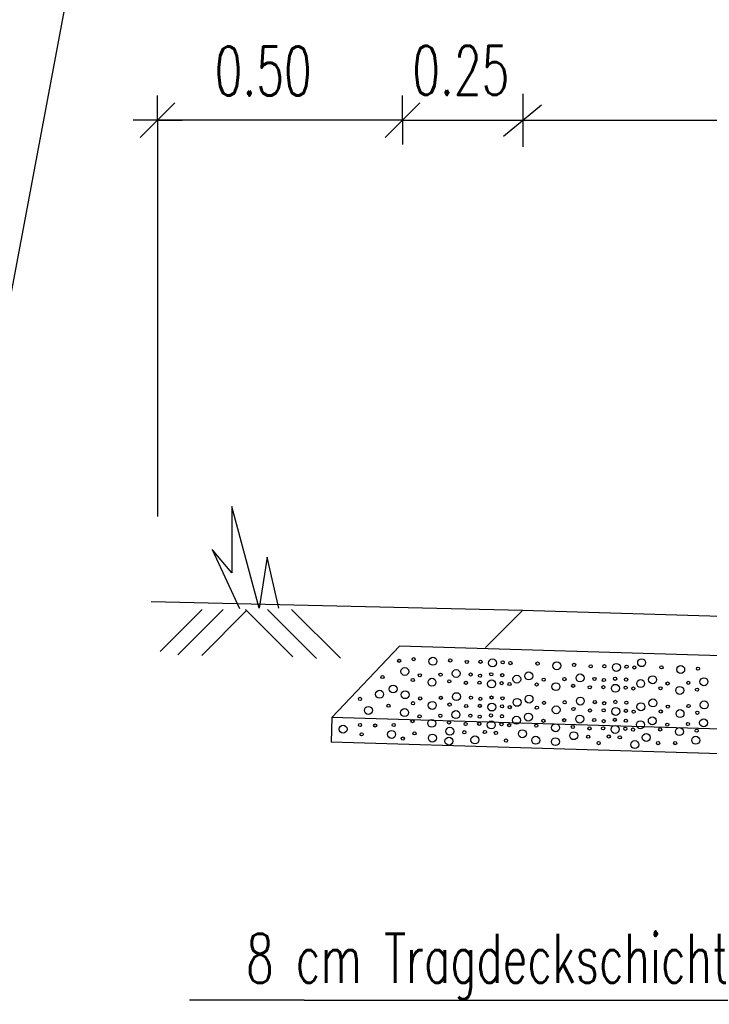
# Model space of a CAD drawing. Extents: x 3408772 to 3410442, y 5787844 to 5790056.
# Tile 29 of 80: x 3409708 to 3409722, y 5788855 to 5788875. Entities that reach past the tile are written whole.
import ezdxf

# ---------------------------------------------------------------- set-up
doc = ezdxf.new("R2010")
doc.units = 0
doc.header["$MEASUREMENT"] = 0
doc.linetypes.add('LINIENART0', pattern=[0])
for name, color, linetype in [('detail_AA-BB', 7, 'Continuous'), ('NULLEBENE', 7, 'Continuous'), ('TOP-HOEHENI', 7, 'Continuous')]:
    doc.layers.add(name, color=color, linetype=linetype)
doc.styles.add('SIMPLEX', font='simplex')

# ---------------------------------------------------------------- blocks, each defined once
blk = doc.blocks.new('MASSTRENN-45')
at = {"layer": 'NULLEBENE', "color": 1, "linetype": 'LINIENART0'}
for q in [(0, 0.1), (0.07071, 0.07071), (-0.1, 0), (-0.07071, -0.07071), (0, -0.1), (0.1, 0)]:
    blk.add_line((0, 0), q, dxfattribs=at)
blk = doc.blocks.new('GRENZS-104')
at = {"layer": 'NULLEBENE', "color": 1, "linetype": 'LINIENART0'}
blk.add_circle((0, 0), 0.81, dxfattribs=at)

msp = doc.modelspace()

# ---------------------------------------------------------------- linework, layer by layer
at = {"layer": 'detail_AA-BB', "color": 128, "linetype": 'LINIENART0'}
for p, q in [((3409718.14008, 5788873.76007), (3409718.14008, 5788872.67855)), ((3409718.14008, 5788873.76007), (3409718.14008, 5788872.67855)), ((3409718.52164, 5788873.53421), (3409717.74464, 5788872.89234)), ((3409718.52164, 5788873.53421), (3409717.74464, 5788872.89234)), ((3409710.68509, 5788873.23076, 0.5), (3409710.68509, 5788865.14076)), ((3409710.68509, 5788873.23076, 0.5), (3409710.68509, 5788865.14076)), ((3409715.68509, 5788873.22756, 0.1), (3409710.68509, 5788873.22756, 5)), ((3409715.68509, 5788873.22756, 0.1), (3409710.68509, 5788873.22756, 5)), ((3409715.68509, 5788873.22756, 0.1), (3409755.68509, 5788873.22756, 5)), ((3409715.68509, 5788873.22756, 0.1), (3409755.68509, 5788873.22756, 5)), ((3409711.59618, 5788863.24175), (3409710.73762, 5788862.38319)), ((3409711.59618, 5788863.24175), (3409710.73762, 5788862.38319)), ((3409712.02703, 5788863.24175), (3409711.09968, 5788862.3144)), ((3409712.02703, 5788863.24175), (3409711.09968, 5788862.3144)), ((3409712.50305, 5788863.21705), (3409711.58938, 5788862.30338)), ((3409712.50305, 5788863.21705), (3409711.58938, 5788862.30338)), ((3409712.47835, 5788863.24175), (3409713.44331, 5788862.27679)), ((3409712.47835, 5788863.24175), (3409713.44331, 5788862.27679)), ((3409712.92968, 5788863.24175), (3409713.92882, 5788862.2426)), ((3409712.92968, 5788863.24175), (3409713.92882, 5788862.2426)), ((3409713.42203, 5788863.24175), (3409714.41775, 5788862.24602)), ((3409713.42203, 5788863.24175), (3409714.41775, 5788862.24602)), ((3409713.676, 5788855.266), (3409711.33741, 5788855.266)), ((3409713.676, 5788855.266), (3409711.33741, 5788855.266)), ((3409713.676, 5788855.266), (3409727.098, 5788855.266)), ((3409713.676, 5788855.266), (3409727.098, 5788855.266))]:
    msp.add_line(p, q, dxfattribs=at)
at = {"layer": 'detail_AA-BB', "color": 18, "linetype": 'LINIENART0'}
for p, q in [((3409712.76199, 5788863.2653), (3409712.20199, 5788865.3453)), ((3409712.20199, 5788865.3453), (3409712.20199, 5788863.9853)), ((3409712.76199, 5788863.2653), (3409712.20199, 5788865.3453)), ((3409712.20199, 5788865.3453), (3409712.20199, 5788863.9853)), ((3409711.79864, 5788864.46334), (3409712.35864, 5788863.26334)), ((3409711.79864, 5788864.46334), (3409712.35864, 5788863.26334)), ((3409712.20199, 5788863.9853), (3409711.80199, 5788864.4653)), ((3409712.20199, 5788863.9853), (3409711.80199, 5788864.4653)), ((3409712.92199, 5788864.3053), (3409712.76199, 5788863.2653)), ((3409712.92199, 5788864.3053), (3409712.76199, 5788863.2653)), ((3409713.16199, 5788863.2653), (3409712.92199, 5788864.3053)), ((3409713.16199, 5788863.2653), (3409712.92199, 5788864.3053))]:
    msp.add_line(p, q, dxfattribs=at)
at = {"layer": 'detail_AA-BB', "color": 176, "linetype": 'LINIENART0'}
msp.add_line((3409718.13405, 5788863.21965), (3409710.55226, 5788863.39986), dxfattribs=at)
msp.add_line((3409718.13405, 5788863.21965), (3409710.55226, 5788863.39986), dxfattribs=at)
at = {"layer": 'detail_AA-BB', "color": 160, "linetype": 'LINIENART0'}
for p, q in [((3409718.13394, 5788863.21954), (3409717.38194, 5788862.46754)), ((3409718.13394, 5788863.21954), (3409717.38194, 5788862.46754)), ((3409753.13034, 5788862.16923), (3409718.13405, 5788863.21965)), ((3409753.13034, 5788862.16923), (3409718.13405, 5788863.21965)), ((3409753.13034, 5788862.16923), (3409718.13405, 5788863.21965)), ((3409753.13034, 5788862.16923), (3409718.13405, 5788863.21965)), ((3409714.24494, 5788861.03554), (3409715.62167, 5788862.4947)), ((3409714.24494, 5788861.03554), (3409715.62167, 5788862.4947)), ((3409755.60167, 5788861.2947), (3409715.62167, 5788862.4947)), ((3409755.60167, 5788861.2947), (3409715.62167, 5788862.4947)), ((3409714.24494, 5788861.03554), (3409714.22884, 5788860.5356)), ((3409714.24494, 5788861.03554), (3409714.22884, 5788860.5356)), ((3409757.11367, 5788859.74881), (3409714.24494, 5788861.03554)), ((3409757.11367, 5788859.74881), (3409714.24494, 5788861.03554)), ((3409757.09192, 5788859.24907), (3409714.22884, 5788860.5356)), ((3409757.09192, 5788859.24907), (3409714.22884, 5788860.5356))]:
    msp.add_line(p, q, dxfattribs=at)
at = {"layer": 'TOP-HOEHENI', "color": 95, "linetype": 'LINIENART0'}
msp.add_line((3409709.898, 5788881.431), (3409704.957, 5788855.184), dxfattribs=at)

# ---------------------------------------------------------------- block references
at = {"layer": 'detail_AA-BB'}
for name, p, xscale, yscale in [('MASSTRENN-45', (3409710.68509, 5788873.22756, 0.1), 5, 5), ('MASSTRENN-45', (3409710.68509, 5788873.22756, 0.1), 5, 5), ('MASSTRENN-45', (3409715.68509, 5788873.22756, 0.1), 5, 5), ('MASSTRENN-45', (3409715.68509, 5788873.22756, 0.1), 5, 5), ('MASSTRENN-45', (3409715.68509, 5788873.22756, 0.1), 5, 5), ('MASSTRENN-45', (3409715.68509, 5788873.22756, 0.1), 5, 5), ('GRENZS-104', (3409715.61745, 5788862.19282), 0.04, 0.04), ('GRENZS-104', (3409715.61745, 5788862.19282), 0.04, 0.04), ('GRENZS-104', (3409715.91461, 5788862.22736), 0.04, 0.04), ('GRENZS-104', (3409715.91461, 5788862.22736), 0.04, 0.04), ('GRENZS-104', (3409716.3076, 5788862.18369), 0.1, 0.1), ('GRENZS-104', (3409716.3076, 5788862.18369), 0.1, 0.1), ('GRENZS-104', (3409716.66028, 5788862.20049), 0.04, 0.04), ('GRENZS-104', (3409716.66028, 5788862.20049), 0.04, 0.04), ('GRENZS-104', (3409716.99952, 5788862.17026), 0.04, 0.04), ('GRENZS-104', (3409716.99952, 5788862.17026), 0.04, 0.04), ('GRENZS-104', (3409717.2783, 5788862.17362), 0.04, 0.04), ('GRENZS-104', (3409717.2783, 5788862.17362), 0.04, 0.04), ('GRENZS-104', (3409717.5235, 5788862.15011), 0.1, 0.1), ('GRENZS-104', (3409717.5235, 5788862.15011), 0.1, 0.1), ('GRENZS-104', (3409717.73175, 5788862.16354), 0.04, 0.04), ('GRENZS-104', (3409717.73175, 5788862.16354), 0.04, 0.04), ('GRENZS-104', (3409720.5685, 5788862.15481), 0.1, 0.1), ('GRENZS-104', (3409720.5685, 5788862.15481), 0.1, 0.1), ('GRENZS-104', (3409715.7338, 5788861.97475), 0.1, 0.1), ('GRENZS-104', (3409715.7338, 5788861.97475), 0.1, 0.1), ('GRENZS-104', (3409716.78176, 5788861.93444), 0.1, 0.1), ('GRENZS-104', (3409716.78176, 5788861.93444), 0.1, 0.1), ('GRENZS-104', (3409717.88961, 5788862.14675), 0.04, 0.04), ('GRENZS-104', (3409717.88961, 5788862.14675), 0.04, 0.04), ('GRENZS-104', (3409718.44382, 5788862.13667), 0.04, 0.04), ('GRENZS-104', (3409718.44382, 5788862.13667), 0.04, 0.04), ('GRENZS-104', (3409718.83681, 5788862.09301), 0.1, 0.1), ('GRENZS-104', (3409718.83681, 5788862.09301), 0.1, 0.1), ('GRENZS-104', (3409719.18949, 5788862.1098), 0.04, 0.04), ('GRENZS-104', (3409719.18949, 5788862.1098), 0.04, 0.04), ('GRENZS-104', (3409719.52873, 5788862.07957), 0.04, 0.04), ('GRENZS-104', (3409719.52873, 5788862.07957), 0.04, 0.04), ('GRENZS-104', (3409719.80751, 5788862.08293), 0.04, 0.04), ('GRENZS-104', (3409719.80751, 5788862.08293), 0.04, 0.04), ('GRENZS-104', (3409720.05271, 5788862.05942), 0.1, 0.1), ('GRENZS-104', (3409720.05271, 5788862.05942), 0.1, 0.1), ('GRENZS-104', (3409720.26096, 5788862.07285), 0.04, 0.04), ('GRENZS-104', (3409720.26096, 5788862.07285), 0.04, 0.04), ('GRENZS-104', (3409720.41882, 5788862.05606), 0.04, 0.04), ('GRENZS-104', (3409720.41882, 5788862.05606), 0.04, 0.04), ('GRENZS-104', (3409720.97303, 5788862.05942), 0.04, 0.04), ('GRENZS-104', (3409720.97303, 5788862.05942), 0.04, 0.04), ('GRENZS-104', (3409721.36602, 5788862.01575), 0.1, 0.1), ('GRENZS-104', (3409721.36602, 5788862.01575), 0.1, 0.1), ('GRENZS-104', (3409721.7187, 5788862.03255), 0.04, 0.04), ('GRENZS-104', (3409721.7187, 5788862.03255), 0.04, 0.04), ('GRENZS-104', (3409715.27675, 5788861.86276), 0.04, 0.04), ('GRENZS-104', (3409715.27675, 5788861.86276), 0.04, 0.04), ('GRENZS-104', (3409715.89502, 5788861.80009), 0.04, 0.04), ('GRENZS-104', (3409715.89502, 5788861.80009), 0.04, 0.04), ('GRENZS-104', (3409716.0397, 5788861.89822), 0.04, 0.04), ('GRENZS-104', (3409716.0397, 5788861.89822), 0.04, 0.04), ('GRENZS-104', (3409716.28801, 5788861.75642), 0.1, 0.1), ('GRENZS-104', (3409716.28801, 5788861.75642), 0.1, 0.1), ('GRENZS-104', (3409716.46267, 5788861.91093), 0.04, 0.04), ('GRENZS-104', (3409716.46267, 5788861.91093), 0.04, 0.04), ('GRENZS-104', (3409716.64069, 5788861.77322), 0.04, 0.04), ('GRENZS-104', (3409716.64069, 5788861.77322), 0.04, 0.04), ('GRENZS-104', (3409717.07734, 5788861.91429), 0.04, 0.04), ('GRENZS-104', (3409717.07734, 5788861.91429), 0.04, 0.04), ('GRENZS-104', (3409717.25872, 5788861.74635), 0.04, 0.04), ('GRENZS-104', (3409717.25872, 5788861.74635), 0.04, 0.04), ('GRENZS-104', (3409717.26879, 5788861.89078), 0.04, 0.04), ('GRENZS-104', (3409717.26879, 5788861.89078), 0.04, 0.04), ('GRENZS-104', (3409717.50391, 5788861.72284), 0.1, 0.1), ('GRENZS-104', (3409717.50391, 5788861.72284), 0.1, 0.1), ('GRENZS-104', (3409717.49719, 5788861.91765), 0.04, 0.04), ('GRENZS-104', (3409717.49719, 5788861.91765), 0.04, 0.04), ('GRENZS-104', (3409717.72224, 5788861.90085), 0.04, 0.04), ('GRENZS-104', (3409717.72224, 5788861.90085), 0.04, 0.04), ('GRENZS-104', (3409718.0197, 5788861.81822), 0.1, 0.1), ('GRENZS-104', (3409718.0197, 5788861.81822), 0.1, 0.1), ('GRENZS-104', (3409718.26301, 5788861.88406), 0.1, 0.1), ('GRENZS-104', (3409718.26301, 5788861.88406), 0.1, 0.1), ('GRENZS-104', (3409718.56891, 5788861.80754), 0.04, 0.04), ('GRENZS-104', (3409718.56891, 5788861.80754), 0.04, 0.04), ('GRENZS-104', (3409718.99188, 5788861.82024), 0.04, 0.04), ('GRENZS-104', (3409718.99188, 5788861.82024), 0.04, 0.04), ('GRENZS-104', (3409719.31097, 5788861.84375), 0.1, 0.1), ('GRENZS-104', (3409719.31097, 5788861.84375), 0.1, 0.1), ('GRENZS-104', (3409719.60655, 5788861.8236), 0.04, 0.04), ('GRENZS-104', (3409719.60655, 5788861.8236), 0.04, 0.04), ('GRENZS-104', (3409719.798, 5788861.80009), 0.04, 0.04), ('GRENZS-104', (3409719.798, 5788861.80009), 0.04, 0.04), ('GRENZS-104', (3409720.0264, 5788861.82696), 0.04, 0.04), ('GRENZS-104', (3409720.0264, 5788861.82696), 0.04, 0.04), ('GRENZS-104', (3409720.25145, 5788861.81017), 0.04, 0.04), ('GRENZS-104', (3409720.25145, 5788861.81017), 0.04, 0.04), ('GRENZS-104', (3409720.54891, 5788861.72754), 0.1, 0.1), ('GRENZS-104', (3409720.54891, 5788861.72754), 0.1, 0.1), ('GRENZS-104', (3409720.79222, 5788861.80681), 0.1, 0.1), ('GRENZS-104', (3409720.79222, 5788861.80681), 0.1, 0.1), ('GRENZS-104', (3409721.84018, 5788861.7665), 0.1, 0.1), ('GRENZS-104', (3409721.84018, 5788861.7665), 0.1, 0.1), ('GRENZS-104', (3409715.2182, 5788861.51142), 0.1, 0.1), ('GRENZS-104', (3409715.2182, 5788861.51142), 0.1, 0.1), ('GRENZS-104', (3409715.49501, 5788861.61789), 0.1, 0.1), ('GRENZS-104', (3409715.49501, 5788861.61789), 0.1, 0.1), ('GRENZS-104', (3409715.73971, 5788861.50215), 0.1, 0.1), ('GRENZS-104', (3409715.73971, 5788861.50215), 0.1, 0.1), ('GRENZS-104', (3409716.97993, 5788861.74299), 0.04, 0.04), ('GRENZS-104', (3409716.97993, 5788861.74299), 0.04, 0.04), ('GRENZS-104', (3409717.71216, 5788861.73627), 0.04, 0.04), ('GRENZS-104', (3409717.71216, 5788861.73627), 0.04, 0.04), ('GRENZS-104', (3409717.87002, 5788861.71948), 0.04, 0.04), ('GRENZS-104', (3409717.87002, 5788861.71948), 0.04, 0.04), ('GRENZS-104', (3409718.42423, 5788861.7094), 0.04, 0.04), ('GRENZS-104', (3409718.42423, 5788861.7094), 0.04, 0.04), ('GRENZS-104', (3409718.81722, 5788861.66574), 0.1, 0.1), ('GRENZS-104', (3409718.81722, 5788861.66574), 0.1, 0.1), ('GRENZS-104', (3409719.1699, 5788861.68253), 0.04, 0.04), ('GRENZS-104', (3409719.1699, 5788861.68253), 0.04, 0.04), ('GRENZS-104', (3409719.50914, 5788861.6523), 0.04, 0.04), ('GRENZS-104', (3409719.50914, 5788861.6523), 0.04, 0.04), ('GRENZS-104', (3409719.78793, 5788861.65566), 0.04, 0.04), ('GRENZS-104', (3409719.78793, 5788861.65566), 0.04, 0.04), ('GRENZS-104', (3409720.03312, 5788861.63215), 0.1, 0.1), ('GRENZS-104', (3409720.03312, 5788861.63215), 0.1, 0.1), ('GRENZS-104', (3409720.24137, 5788861.64558), 0.04, 0.04), ('GRENZS-104', (3409720.24137, 5788861.64558), 0.04, 0.04), ('GRENZS-104', (3409720.39924, 5788861.62879), 0.04, 0.04), ('GRENZS-104', (3409720.39924, 5788861.62879), 0.04, 0.04), ('GRENZS-104', (3409720.95345, 5788861.63215), 0.04, 0.04), ('GRENZS-104', (3409720.95345, 5788861.63215), 0.04, 0.04), ('GRENZS-104', (3409721.09812, 5788861.73028), 0.04, 0.04), ('GRENZS-104', (3409721.09812, 5788861.73028), 0.04, 0.04), ('GRENZS-104', (3409721.34643, 5788861.58848), 0.1, 0.1), ('GRENZS-104', (3409721.34643, 5788861.58848), 0.1, 0.1), ('GRENZS-104', (3409721.52109, 5788861.74299), 0.04, 0.04), ('GRENZS-104', (3409721.52109, 5788861.74299), 0.04, 0.04), ('GRENZS-104', (3409721.69911, 5788861.60528), 0.04, 0.04), ('GRENZS-104', (3409721.69911, 5788861.60528), 0.04, 0.04), ('GRENZS-104', (3409714.81894, 5788861.4156), 0.04, 0.04), ('GRENZS-104', (3409714.81894, 5788861.4156), 0.04, 0.04), ('GRENZS-104', (3409716.0456, 5788861.42562), 0.04, 0.04), ('GRENZS-104', (3409716.0456, 5788861.42562), 0.04, 0.04), ('GRENZS-104', (3409716.46858, 5788861.43833), 0.04, 0.04), ('GRENZS-104', (3409716.46858, 5788861.43833), 0.04, 0.04), ('GRENZS-104', (3409716.78767, 5788861.46184), 0.1, 0.1), ('GRENZS-104', (3409716.78767, 5788861.46184), 0.1, 0.1), ('GRENZS-104', (3409717.08325, 5788861.44169), 0.04, 0.04), ('GRENZS-104', (3409717.08325, 5788861.44169), 0.04, 0.04), ('GRENZS-104', (3409717.2747, 5788861.41817), 0.04, 0.04), ('GRENZS-104', (3409717.2747, 5788861.41817), 0.04, 0.04), ('GRENZS-104', (3409717.5031, 5788861.44504), 0.04, 0.04), ('GRENZS-104', (3409717.5031, 5788861.44504), 0.04, 0.04), ('GRENZS-104', (3409717.72814, 5788861.42825), 0.04, 0.04), ('GRENZS-104', (3409717.72814, 5788861.42825), 0.04, 0.04), ('GRENZS-104', (3409718.0256, 5788861.34562), 0.1, 0.1), ('GRENZS-104', (3409718.0256, 5788861.34562), 0.1, 0.1), ('GRENZS-104', (3409718.26892, 5788861.41146), 0.1, 0.1), ('GRENZS-104', (3409718.26892, 5788861.41146), 0.1, 0.1), ('GRENZS-104', (3409718.99779, 5788861.34764), 0.04, 0.04), ('GRENZS-104', (3409718.99779, 5788861.34764), 0.04, 0.04), ('GRENZS-104', (3409719.31688, 5788861.37115), 0.1, 0.1), ('GRENZS-104', (3409719.31688, 5788861.37115), 0.1, 0.1), ('GRENZS-104', (3409719.61246, 5788861.351), 0.04, 0.04), ('GRENZS-104', (3409719.61246, 5788861.351), 0.04, 0.04), ('GRENZS-104', (3409720.03231, 5788861.35436), 0.04, 0.04), ('GRENZS-104', (3409720.03231, 5788861.35436), 0.04, 0.04), ('GRENZS-104', (3409720.79813, 5788861.3342), 0.1, 0.1), ('GRENZS-104', (3409720.79813, 5788861.3342), 0.1, 0.1), ('GRENZS-104', (3409714.98929, 5788861.18136), 0.1, 0.1), ('GRENZS-104', (3409714.98929, 5788861.18136), 0.1, 0.1), ('GRENZS-104', (3409715.39919, 5788861.27719), 0.04, 0.04), ('GRENZS-104', (3409715.39919, 5788861.27719), 0.04, 0.04), ('GRENZS-104', (3409715.72789, 5788861.13588), 0.1, 0.1), ('GRENZS-104', (3409715.72789, 5788861.13588), 0.1, 0.1), ('GRENZS-104', (3409715.90093, 5788861.32749), 0.04, 0.04), ('GRENZS-104', (3409715.90093, 5788861.32749), 0.04, 0.04), ('GRENZS-104', (3409716.29392, 5788861.28382), 0.1, 0.1), ('GRENZS-104', (3409716.29392, 5788861.28382), 0.1, 0.1), ('GRENZS-104', (3409716.6466, 5788861.30061), 0.04, 0.04), ('GRENZS-104', (3409716.6466, 5788861.30061), 0.04, 0.04), ('GRENZS-104', (3409716.77585, 5788861.09557), 0.1, 0.1), ('GRENZS-104', (3409716.77585, 5788861.09557), 0.1, 0.1), ('GRENZS-104', (3409716.98584, 5788861.27038), 0.04, 0.04), ('GRENZS-104', (3409716.98584, 5788861.27038), 0.04, 0.04), ('GRENZS-104', (3409717.26462, 5788861.27374), 0.04, 0.04), ('GRENZS-104', (3409717.26462, 5788861.27374), 0.04, 0.04), ('GRENZS-104', (3409717.50982, 5788861.25023), 0.1, 0.1), ('GRENZS-104', (3409717.50982, 5788861.25023), 0.1, 0.1), ('GRENZS-104', (3409717.71807, 5788861.26367), 0.04, 0.04), ('GRENZS-104', (3409717.71807, 5788861.26367), 0.04, 0.04), ('GRENZS-104', (3409717.87593, 5788861.24687), 0.04, 0.04), ('GRENZS-104', (3409717.87593, 5788861.24687), 0.04, 0.04), ('GRENZS-104', (3409718.43014, 5788861.2368), 0.04, 0.04), ('GRENZS-104', (3409718.43014, 5788861.2368), 0.04, 0.04), ('GRENZS-104', (3409718.57482, 5788861.33493), 0.04, 0.04), ('GRENZS-104', (3409718.57482, 5788861.33493), 0.04, 0.04), ('GRENZS-104', (3409718.82313, 5788861.19313), 0.1, 0.1), ('GRENZS-104', (3409718.82313, 5788861.19313), 0.1, 0.1), ('GRENZS-104', (3409719.17581, 5788861.20993), 0.04, 0.04), ('GRENZS-104', (3409719.17581, 5788861.20993), 0.04, 0.04), ('GRENZS-104', (3409719.51505, 5788861.1797), 0.04, 0.04), ('GRENZS-104', (3409719.51505, 5788861.1797), 0.04, 0.04), ('GRENZS-104', (3409719.79383, 5788861.18305), 0.04, 0.04), ('GRENZS-104', (3409719.79383, 5788861.18305), 0.04, 0.04), ('GRENZS-104', (3409719.80391, 5788861.32749), 0.04, 0.04), ('GRENZS-104', (3409719.80391, 5788861.32749), 0.04, 0.04), ('GRENZS-104', (3409720.03903, 5788861.15954), 0.1, 0.1), ('GRENZS-104', (3409720.03903, 5788861.15954), 0.1, 0.1), ('GRENZS-104', (3409720.24728, 5788861.17298), 0.04, 0.04), ('GRENZS-104', (3409720.24728, 5788861.17298), 0.04, 0.04), ('GRENZS-104', (3409720.25735, 5788861.33756), 0.04, 0.04), ('GRENZS-104', (3409720.25735, 5788861.33756), 0.04, 0.04), ('GRENZS-104', (3409720.40514, 5788861.15618), 0.04, 0.04), ('GRENZS-104', (3409720.40514, 5788861.15618), 0.04, 0.04), ('GRENZS-104', (3409720.55482, 5788861.25493), 0.1, 0.1), ('GRENZS-104', (3409720.55482, 5788861.25493), 0.1, 0.1), ('GRENZS-104', (3409720.95935, 5788861.15954), 0.04, 0.04), ('GRENZS-104', (3409720.95935, 5788861.15954), 0.04, 0.04), ('GRENZS-104', (3409721.10403, 5788861.25768), 0.04, 0.04), ('GRENZS-104', (3409721.10403, 5788861.25768), 0.04, 0.04), ('GRENZS-104', (3409721.35234, 5788861.11588), 0.1, 0.1), ('GRENZS-104', (3409721.35234, 5788861.11588), 0.1, 0.1), ('GRENZS-104', (3409721.527, 5788861.27038), 0.04, 0.04), ('GRENZS-104', (3409721.527, 5788861.27038), 0.04, 0.04), ('GRENZS-104', (3409721.84609, 5788861.2939), 0.1, 0.1), ('GRENZS-104', (3409721.84609, 5788861.2939), 0.1, 0.1), ('GRENZS-104', (3409715.88912, 5788860.96122), 0.04, 0.04), ('GRENZS-104', (3409715.88912, 5788860.96122), 0.04, 0.04), ('GRENZS-104', (3409716.03379, 5788861.05935), 0.04, 0.04), ('GRENZS-104', (3409716.03379, 5788861.05935), 0.04, 0.04), ('GRENZS-104', (3409716.2821, 5788860.91755), 0.1, 0.1), ('GRENZS-104', (3409716.2821, 5788860.91755), 0.1, 0.1), ('GRENZS-104', (3409716.45676, 5788861.07206), 0.04, 0.04), ('GRENZS-104', (3409716.45676, 5788861.07206), 0.04, 0.04), ('GRENZS-104', (3409717.07143, 5788861.07542), 0.04, 0.04), ('GRENZS-104', (3409717.07143, 5788861.07542), 0.04, 0.04), ('GRENZS-104', (3409717.26288, 5788861.05191), 0.04, 0.04), ('GRENZS-104', (3409717.26288, 5788861.05191), 0.04, 0.04), ('GRENZS-104', (3409717.49129, 5788861.07878), 0.04, 0.04), ('GRENZS-104', (3409717.49129, 5788861.07878), 0.04, 0.04), ('GRENZS-104', (3409717.71633, 5788861.06198), 0.04, 0.04), ('GRENZS-104', (3409717.71633, 5788861.06198), 0.04, 0.04), ('GRENZS-104', (3409718.01379, 5788860.97935), 0.1, 0.1), ('GRENZS-104', (3409718.01379, 5788860.97935), 0.1, 0.1), ('GRENZS-104', (3409718.2571, 5788861.04519), 0.1, 0.1), ('GRENZS-104', (3409718.2571, 5788861.04519), 0.1, 0.1), ('GRENZS-104', (3409718.563, 5788860.96866), 0.04, 0.04), ('GRENZS-104', (3409718.563, 5788860.96866), 0.04, 0.04), ('GRENZS-104', (3409718.98597, 5788860.98137), 0.04, 0.04), ('GRENZS-104', (3409718.98597, 5788860.98137), 0.04, 0.04), ('GRENZS-104', (3409719.30506, 5788861.00488), 0.1, 0.1), ('GRENZS-104', (3409719.30506, 5788861.00488), 0.1, 0.1), ('GRENZS-104', (3409719.60064, 5788860.98473), 0.04, 0.04), ('GRENZS-104', (3409719.60064, 5788860.98473), 0.04, 0.04), ('GRENZS-104', (3409719.79209, 5788860.96122), 0.04, 0.04), ('GRENZS-104', (3409719.79209, 5788860.96122), 0.04, 0.04), ('GRENZS-104', (3409720.0205, 5788860.98809), 0.04, 0.04), ('GRENZS-104', (3409720.0205, 5788860.98809), 0.04, 0.04), ('GRENZS-104', (3409720.24554, 5788860.97129), 0.04, 0.04), ('GRENZS-104', (3409720.24554, 5788860.97129), 0.04, 0.04), ('GRENZS-104', (3409720.78631, 5788860.96794), 0.1, 0.1), ('GRENZS-104', (3409720.78631, 5788860.96794), 0.1, 0.1), ('GRENZS-104', (3409721.70502, 5788861.13267), 0.04, 0.04), ('GRENZS-104', (3409721.70502, 5788861.13267), 0.04, 0.04), ('GRENZS-104', (3409721.83427, 5788860.92763), 0.1, 0.1), ('GRENZS-104', (3409721.83427, 5788860.92763), 0.1, 0.1), ('GRENZS-104', (3409714.47291, 5788860.79808), 0.1, 0.1), ('GRENZS-104', (3409714.47291, 5788860.79808), 0.1, 0.1), ('GRENZS-104', (3409714.81894, 5788860.88325), 0.04, 0.04), ('GRENZS-104', (3409714.81894, 5788860.88325), 0.04, 0.04), ('GRENZS-104', (3409715.1277, 5788860.87261), 0.04, 0.04), ('GRENZS-104', (3409715.1277, 5788860.87261), 0.04, 0.04), ('GRENZS-104', (3409715.50566, 5788860.88325), 0.04, 0.04), ('GRENZS-104', (3409715.50566, 5788860.88325), 0.04, 0.04), ('GRENZS-104', (3409716.65242, 5788860.75594), 0.1, 0.1), ('GRENZS-104', (3409716.65242, 5788860.75594), 0.1, 0.1), ('GRENZS-104', (3409716.63478, 5788860.93435), 0.04, 0.04), ('GRENZS-104', (3409716.63478, 5788860.93435), 0.04, 0.04), ('GRENZS-104', (3409716.97402, 5788860.90412), 0.04, 0.04), ('GRENZS-104', (3409716.97402, 5788860.90412), 0.04, 0.04), ('GRENZS-104', (3409717.25281, 5788860.90748), 0.04, 0.04), ('GRENZS-104', (3409717.25281, 5788860.90748), 0.04, 0.04), ('GRENZS-104', (3409717.498, 5788860.88396), 0.1, 0.1), ('GRENZS-104', (3409717.498, 5788860.88396), 0.1, 0.1), ('GRENZS-104', (3409717.70625, 5788860.8974), 0.04, 0.04), ('GRENZS-104', (3409717.70625, 5788860.8974), 0.04, 0.04), ('GRENZS-104', (3409717.86412, 5788860.8806), 0.04, 0.04), ('GRENZS-104', (3409717.86412, 5788860.8806), 0.04, 0.04), ('GRENZS-104', (3409718.13367, 5788860.70556), 0.1, 0.1), ('GRENZS-104', (3409718.13367, 5788860.70556), 0.1, 0.1), ('GRENZS-104', (3409718.41833, 5788860.87053), 0.04, 0.04), ('GRENZS-104', (3409718.41833, 5788860.87053), 0.04, 0.04), ('GRENZS-104', (3409718.81131, 5788860.82686), 0.1, 0.1), ('GRENZS-104', (3409718.81131, 5788860.82686), 0.1, 0.1), ('GRENZS-104', (3409719.16399, 5788860.84366), 0.04, 0.04), ('GRENZS-104', (3409719.16399, 5788860.84366), 0.04, 0.04), ('GRENZS-104', (3409719.50323, 5788860.81343), 0.04, 0.04), ('GRENZS-104', (3409719.50323, 5788860.81343), 0.04, 0.04), ('GRENZS-104', (3409719.78202, 5788860.81679), 0.04, 0.04), ('GRENZS-104', (3409719.78202, 5788860.81679), 0.04, 0.04), ('GRENZS-104', (3409720.02721, 5788860.79328), 0.1, 0.1), ('GRENZS-104', (3409720.02721, 5788860.79328), 0.1, 0.1), ('GRENZS-104', (3409720.23546, 5788860.80671), 0.04, 0.04), ('GRENZS-104', (3409720.23546, 5788860.80671), 0.04, 0.04), ('GRENZS-104', (3409720.39333, 5788860.78992), 0.04, 0.04), ('GRENZS-104', (3409720.39333, 5788860.78992), 0.04, 0.04), ('GRENZS-104', (3409720.543, 5788860.88866), 0.1, 0.1), ('GRENZS-104', (3409720.543, 5788860.88866), 0.1, 0.1), ('GRENZS-104', (3409720.94754, 5788860.79328), 0.04, 0.04), ('GRENZS-104', (3409720.94754, 5788860.79328), 0.04, 0.04), ('GRENZS-104', (3409721.09221, 5788860.89141), 0.04, 0.04), ('GRENZS-104', (3409721.09221, 5788860.89141), 0.04, 0.04), ('GRENZS-104', (3409721.34052, 5788860.74961), 0.1, 0.1), ('GRENZS-104', (3409721.34052, 5788860.74961), 0.1, 0.1), ('GRENZS-104', (3409721.51518, 5788860.90412), 0.04, 0.04), ('GRENZS-104', (3409721.51518, 5788860.90412), 0.04, 0.04), ('GRENZS-104', (3409721.6932, 5788860.7664), 0.04, 0.04), ('GRENZS-104', (3409721.6932, 5788860.7664), 0.04, 0.04), ('GRENZS-104', (3409714.85088, 5788860.69161), 0.04, 0.04), ('GRENZS-104', (3409714.85088, 5788860.69161), 0.04, 0.04), ('GRENZS-104', (3409715.46307, 5788860.69161), 0.1, 0.1), ('GRENZS-104', (3409715.46307, 5788860.69161), 0.1, 0.1), ('GRENZS-104', (3409715.69198, 5788860.60643), 0.04, 0.04), ('GRENZS-104', (3409715.69198, 5788860.60643), 0.04, 0.04), ('GRENZS-104', (3409715.93145, 5788860.71251), 0.04, 0.04), ('GRENZS-104', (3409715.93145, 5788860.71251), 0.04, 0.04), ('GRENZS-104', (3409716.29561, 5788860.61687), 0.1, 0.1), ('GRENZS-104', (3409716.29561, 5788860.61687), 0.1, 0.1), ('GRENZS-104', (3409716.63423, 5788860.5532), 0.1, 0.1), ('GRENZS-104', (3409716.63423, 5788860.5532), 0.1, 0.1), ('GRENZS-104', (3409716.94799, 5788860.73579), 0.04, 0.04), ('GRENZS-104', (3409716.94799, 5788860.73579), 0.04, 0.04), ('GRENZS-104', (3409717.16371, 5788860.58009), 0.1, 0.1), ('GRENZS-104', (3409717.16371, 5788860.58009), 0.1, 0.1), ('GRENZS-104', (3409717.36785, 5788860.73915), 0.04, 0.04), ('GRENZS-104', (3409717.36785, 5788860.73915), 0.04, 0.04), ('GRENZS-104', (3409717.59289, 5788860.72235), 0.04, 0.04), ('GRENZS-104', (3409717.59289, 5788860.72235), 0.04, 0.04), ('GRENZS-104', (3409717.80007, 5788860.56538), 0.04, 0.04), ('GRENZS-104', (3409717.80007, 5788860.56538), 0.04, 0.04), ('GRENZS-104', (3409718.40701, 5788860.57273), 0.1, 0.1), ('GRENZS-104', (3409718.40701, 5788860.57273), 0.1, 0.1), ('GRENZS-104', (3409718.80795, 5788860.54331), 0.1, 0.1), ('GRENZS-104', (3409718.80795, 5788860.54331), 0.1, 0.1), ('GRENZS-104', (3409719.18163, 5788860.66525), 0.1, 0.1), ('GRENZS-104', (3409719.18163, 5788860.66525), 0.1, 0.1), ('GRENZS-104', (3409719.4772, 5788860.6451), 0.04, 0.04), ('GRENZS-104', (3409719.4772, 5788860.6451), 0.04, 0.04), ('GRENZS-104', (3409719.89706, 5788860.64846), 0.04, 0.04), ('GRENZS-104', (3409719.89706, 5788860.64846), 0.04, 0.04), ('GRENZS-104', (3409720.1221, 5788860.63167), 0.04, 0.04), ('GRENZS-104', (3409720.1221, 5788860.63167), 0.04, 0.04), ('GRENZS-104', (3409720.66288, 5788860.62831), 0.1, 0.1), ('GRENZS-104', (3409720.66288, 5788860.62831), 0.1, 0.1), ('GRENZS-104', (3409721.67341, 5788860.57273), 0.1, 0.1), ('GRENZS-104', (3409721.67341, 5788860.57273), 0.1, 0.1), ('GRENZS-104', (3409719.69076, 5788860.51388), 0.04, 0.04), ('GRENZS-104', (3409719.69076, 5788860.51388), 0.04, 0.04), ('GRENZS-104', (3409720.43012, 5788860.48445), 0.1, 0.1), ('GRENZS-104', (3409720.43012, 5788860.48445), 0.1, 0.1), ('GRENZS-104', (3409720.90463, 5788860.51388), 0.04, 0.04), ('GRENZS-104', (3409720.90463, 5788860.51388), 0.04, 0.04), ('GRENZS-104', (3409721.25407, 5788860.51388), 0.04, 0.04), ('GRENZS-104', (3409721.25407, 5788860.51388), 0.04, 0.04)]:
    msp.add_blockref(name, p, dxfattribs=dict(at, xscale=xscale, yscale=yscale))

# ---------------------------------------------------------------- texts
at = {"layer": 'detail_AA-BB', "color": 128, "linetype": 'LINIENART0', "style": 'SIMPLEX', "width": 0.66046}
for s, p in [('0.50', (3409711.85109, 5788873.72756)), ('0.50', (3409711.85109, 5788873.72756)), ('0.25', (3409715.8848, 5788873.74196)), ('0.25', (3409715.8848, 5788873.74196)), ('8 cm Tragdeckschicht', (3409712.4935, 5788855.62427)), ('8 cm Tragdeckschicht', (3409712.4935, 5788855.62427))]:
    msp.add_text(s, height=1, dxfattribs=at).set_placement(p)

doc.saveas('drawing.dxf')
